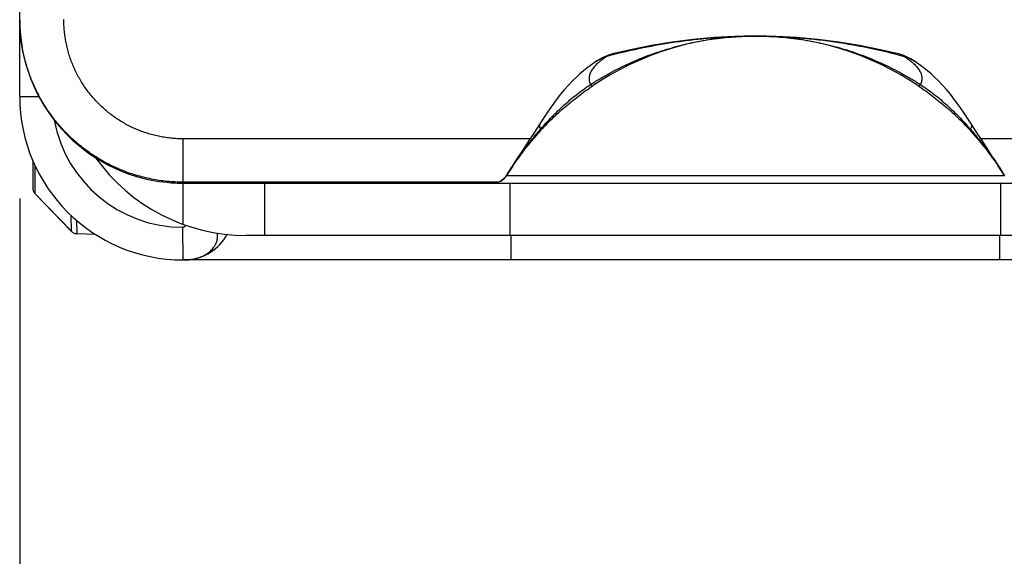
# Model space of a CAD drawing. Header units: inches. Extents: x 0 to 22, y 0 to 17.
# Tile 4 of 44: x 4.238 to 4.84, y 9.265 to 9.593. Entities that reach past the tile are written whole.
import ezdxf

# ---------------------------------------------------------------- set-up
doc = ezdxf.new("R2010")
doc.units = ezdxf.units.IN
doc.header["$LTSCALE"] = 1.21
doc.header["$MEASUREMENT"] = 0
doc.layers.get('0').update_dxf_attribs({"linetype": 'CONTINUOUS'})
doc.layers.add('DIMENSIONS', color=7, linetype='CONTINUOUS')
doc.styles.get("Standard").update_dxf_attribs({"font": 'txt', "width": 0.8})
doc.dimstyles.new('DIMSTYLE_1', dxfattribs={"dimtxt": 0.125, "dimasz": 0.18, "dimexe": 0.125, "dimexo": 0.0625, "dimgap": 0.0625, "dimtad": 0, "dimtih": 1, "dimtoh": 1, "dimdec": 3, "dimzin": 4, "dimdsep": 46, "dimtxsty": 'STANDARD', "dimblk": '_FILLED', "dimblk1": '_FILLED', "dimblk2": '_FILLED', "dimcen": 0.09, "dimadec": 0, "dimazin": 0, "dimtp": 0.01, "dimtm": 0.01, "dimtfac": 1, "dimtdec": 3, "dimtofl": 0, "dimtmove": 0, "dimatfit": 3, "dimldrblk": '_FILLED', "dimfxl": 1, "dimtolj": 1, "dimtzin": 4, "dimarcsym": 0})

# ---------------------------------------------------------------- blocks, each defined once
blk = doc.blocks.new('_FILLED')
at = {"color": 0, "linetype": 'BYBLOCK'}
blk.add_solid([(0, 0), (-1, 0.1736), (-1, -0.1736)], dxfattribs=at)
blk = doc.blocks.new('*D3')
at = {"layer": 'DIMENSIONS', "color": 2, "linetype": 'CONTINUOUS'}
for p, q in [((4.2379, 9.48378), (4.2379, 8.64172)), ((5.1379, 9.48378), (5.1379, 8.64172)), ((4.2379, 8.76672), (4.6879, 8.76672)), ((5.1379, 8.76672), (4.6879, 8.76672)), ((4.6879, 8.76672), (5.514, 8.76672))]:
    blk.add_line(p, q, dxfattribs=at)
at = {"layer": 'DIMENSIONS', "color": 2, "linetype": 'CONTINUOUS', "xscale": 0.18, "yscale": 0.18, "zscale": 0.18, "rotation": 180}
blk.add_blockref('_FILLED', (4.2379, 8.76672), dxfattribs=at)
at = {"layer": 'DIMENSIONS', "color": 2, "linetype": 'CONTINUOUS', "xscale": 0.18, "yscale": 0.18, "zscale": 0.18}
blk.add_blockref('_FILLED', (5.1379, 8.76672), dxfattribs=at)
at = {"layer": 'DIMENSIONS', "color": 2, "linetype": 'CONTINUOUS', "insert": (5.5765, 8.82922), "char_height": 0.125, "width": 1.225, "attachment_point": 1, "line_spacing_factor": 0.9}
blk.add_mtext('.900{\\Ftxt.shx;\\W1.000000;\\H0.125000; }[22.86]', dxfattribs=at)

msp = doc.modelspace()

# ---------------------------------------------------------------- linework, layer by layer
at = {"color": 7, "linetype": 'CONTINUOUS'}
for p, q in [((4.2379, 9.54628), (4.2379, 12.81528)), ((4.6864, 9.58327), (4.68651, 9.58327)), ((4.68779, 9.58328), (4.6879, 9.58328)), ((4.68779, 9.58328), (4.6879, 9.58328)), ((4.68779, 9.58328), (4.6879, 9.58328)), ((4.59686, 9.57092), (4.59704, 9.57086)), ((4.59841, 9.57175), (4.59963, 9.57211)), ((4.77738, 9.57175), (4.77617, 9.57211)), ((4.77912, 9.57108), (4.77738, 9.57175)), ((4.77893, 9.57092), (4.77875, 9.57086)), ((4.58809, 9.55268), (4.58698, 9.55356)), ((4.7877, 9.55268), (4.78881, 9.55356)), ((4.2379, 9.54628), (4.24967, 9.54628)), ((4.55643, 9.52547), (4.55649, 9.52631)), ((4.81936, 9.52547), (4.8193, 9.52631)), ((4.55006, 9.52038), (4.3379, 9.52038)), ((4.3379, 9.46806), (4.3379, 9.52038)), ((5.0379, 9.52038), (4.82573, 9.52038)), ((4.2459, 9.50716), (4.2459, 9.4903)), ((4.2473, 9.48681), (4.24728, 9.50403)), ((4.53574, 9.49812), (4.53572, 9.49806)), ((4.53572, 9.49805), (4.84007, 9.49805)), ((4.84036, 9.49765), (4.84005, 9.49812)), ((4.84007, 9.49806), (4.84005, 9.49812)), ((4.53053, 9.49386), (4.3379, 9.49386)), ((4.3379, 9.49328), (4.3736, 9.49328)), ((4.37647, 9.49328), (4.99932, 9.49328)), ((4.3879, 9.46128), (4.3879, 9.49328)), ((4.52958, 9.49357), (4.52879, 9.49341)), ((4.53031, 9.49378), (4.52958, 9.49357)), ((4.53041, 9.49382), (4.53031, 9.49378)), ((4.5379, 9.46128), (4.5379, 9.49328)), ((4.8379, 9.46128), (4.8379, 9.49328)), ((4.24716, 9.48696), (4.2473, 9.48681)), ((4.2473, 9.48682), (4.26948, 9.46386)), ((4.2473, 9.48681), (4.26945, 9.46386)), ((4.26925, 9.47358), (4.26945, 9.46386)), ((4.27266, 9.4705), (4.27284, 9.46247)), ((4.3379, 9.44628), (4.33772, 9.46628)), ((4.26946, 9.46386), (4.26945, 9.46386)), ((4.26945, 9.46386), (4.26959, 9.46372)), ((4.2712, 9.46269), (4.27167, 9.46252)), ((4.27167, 9.46252), (4.27216, 9.46241)), ((4.27216, 9.46241), (4.27265, 9.46235)), ((4.27265, 9.46235), (4.27276, 9.46234)), ((4.2729, 9.46233), (4.27277, 9.46234)), ((4.27284, 9.46247), (4.27288, 9.46233)), ((4.2842, 9.46194), (4.2729, 9.46233)), ((4.99932, 9.46128), (4.37647, 9.46128)), ((4.53838, 9.44628), (4.53838, 9.46128)), ((4.83741, 9.44628), (4.83741, 9.46128)), ((5.0379, 9.44628), (4.3379, 9.44628))]:
    msp.add_line(p, q, dxfattribs=at)
for points in [[(4.68779, 9.58327), (4.67536, 9.58305), (4.66258, 9.58236), (4.64979, 9.58121), (4.637, 9.57958), (4.62423, 9.57749), (4.61152, 9.57494), (4.59963, 9.57211)], [(4.77617, 9.57211), (4.76428, 9.57494), (4.75159, 9.57749), (4.73885, 9.57958), (4.72607, 9.5812), (4.71327, 9.58236), (4.70048, 9.58305), (4.68789, 9.58328)], [(4.59841, 9.57175), (4.59652, 9.57102), (4.59462, 9.57016), (4.59273, 9.56918), (4.59086, 9.56808), (4.58945, 9.56715)], [(4.78635, 9.56715), (4.78483, 9.56814), (4.78291, 9.56926), (4.78101, 9.57024), (4.77912, 9.57108)], [(4.58945, 9.56715), (4.58918, 9.56697), (4.58692, 9.56536), (4.58477, 9.56373), (4.58267, 9.56204), (4.58055, 9.56022), (4.57835, 9.55822), (4.57604, 9.55597), (4.57364, 9.55346), (4.57116, 9.55068), (4.56863, 9.54763), (4.56608, 9.54435), (4.56354, 9.54088), (4.56104, 9.53728), (4.55859, 9.53358), (4.55425, 9.52679)], [(4.8172, 9.53358), (4.81475, 9.53728), (4.81225, 9.54088), (4.80971, 9.54435), (4.80716, 9.54763), (4.80463, 9.55068), (4.80215, 9.55346), (4.79975, 9.55597), (4.79744, 9.55822), (4.79524, 9.56022), (4.79312, 9.56204), (4.79102, 9.56373), (4.78887, 9.56536), (4.78661, 9.56697), (4.78635, 9.56715)], [(4.82605, 9.51991), (4.82381, 9.52331), (4.82155, 9.52679), (4.8172, 9.53358)], [(4.55425, 9.52679), (4.55198, 9.52331), (4.54974, 9.51991), (4.54537, 9.51328)], [(4.84005, 9.49812), (4.83844, 9.50078), (4.83656, 9.50379), (4.83459, 9.50688), (4.83254, 9.51005), (4.83043, 9.51328), (4.82605, 9.51991)], [(4.54537, 9.51328), (4.54325, 9.51005), (4.5412, 9.50688), (4.53923, 9.50379), (4.53735, 9.50078), (4.53574, 9.49812)], [(4.53574, 9.49812), (4.53543, 9.49765), (4.53495, 9.497), (4.53442, 9.49639), (4.53384, 9.49582), (4.53321, 9.49531), (4.53255, 9.49485), (4.53185, 9.49444), (4.53111, 9.49409), (4.53041, 9.49382)], [(4.52879, 9.49341), (4.52798, 9.49331), (4.52736, 9.49328)], [(4.2459, 9.49028), (4.24592, 9.48983), (4.24598, 9.48938), (4.24608, 9.48894), (4.24622, 9.4885), (4.2464, 9.48809), (4.24662, 9.48769), (4.24687, 9.48731), (4.24716, 9.48696)], [(4.26959, 9.46372), (4.26994, 9.46342), (4.27033, 9.46314), (4.27075, 9.46289), (4.2712, 9.46269)], [(4.33941, 9.44628), (4.3399, 9.44628), (4.34036, 9.4463), (4.3408, 9.44633), (4.34122, 9.44637), (4.34162, 9.44641), (4.34199, 9.44646), (4.34234, 9.44651), (4.34266, 9.44657), (4.34294, 9.44662), (4.3432, 9.44667), (4.34342, 9.44671), (4.34361, 9.44675), (4.34377, 9.44678), (4.34404, 9.44685)]]:
    msp.add_lwpolyline(points, dxfattribs=at)
for centre, radius, start, end in [((4.68787, 9.40531), 0.17797, 90.02716, 124.10009), ((4.6879, 9.25033), 0.33294, 90.01892, 90.23791), ((4.68792, 9.40529), 0.17798, 55.90114, 90.00684), ((4.68842, 9.24131), 0.34198, 103.80385, 105.4988), ((4.3379, 9.54628), 0.1, 180, 270), ((4.33772, 9.54628), 0.08, 190.4181, 269.99949), ((4.68655, 9.40565), 0.17688, 137.35846, 148.50613), ((4.68925, 9.40565), 0.17688, 31.49387, 42.64154), ((4.37647, 9.57428), 0.113, 215.3922, 270), ((4.52719, 9.50327), 0.01, 270.00159, 328.56204), ((4.37647, 9.57428), 0.081, 268.73211, 270), ((4.2509, 9.4903), 0.005, 223.99997, 224.10899), ((4.27307, 9.46733), 0.005, 223.84097, 224), ((4.33841, 9.47628), 0.03, 273.82063, 331.34127), ((4.33841, 9.47628), 0.03, 269.75216, 270), ((4.33841, 9.47609), 0.02981, 269.9998, 271.92078), ((4.33853, 9.47481), 0.02852, 277.43551, 279.64765), ((4.33863, 9.47425), 0.02796, 279.6527, 281.1819)]:
    msp.add_arc(centre, radius, start, end, dxfattribs=at)
for centre, major_axis, ratio, start_param, end_param in [((4.3379, 9.59329), (-0.03827, 0.09241), 0.999785, 1.178059, 2.648688), ((4.3379, 9.59329), (0, 0.10002), 0.999848, -3.24176, -3.141593), ((4.3379, 9.49389), (0.05, 0), 0.017455, -0.775397, -0.744055)]:
    msp.add_ellipse(centre, major_axis=major_axis, ratio=ratio, start_param=start_param, end_param=end_param, dxfattribs=at)
for points, knots in [([(4.3379, 9.49386), (4.33627, 9.49386), (4.333, 9.49394), (4.32812, 9.4943), (4.32327, 9.49489), (4.31845, 9.49573), (4.31367, 9.4968), (4.30896, 9.4981), (4.30431, 9.49963), (4.29974, 9.50138), (4.29527, 9.50336), (4.29089, 9.50555), (4.28663, 9.50796), (4.28249, 9.51057), (4.27849, 9.51337), (4.27462, 9.51638), (4.27091, 9.51956), (4.26736, 9.52293), (4.26397, 9.52646), (4.26077, 9.53016), (4.25774, 9.534), (4.25491, 9.538), (4.25228, 9.54212), (4.24985, 9.54637), (4.24764, 9.55073), (4.24564, 9.55519), (4.24386, 9.55975), (4.2423, 9.56439), (4.24097, 9.5691), (4.23988, 9.57387), (4.23902, 9.57868), (4.23839, 9.58354), (4.23801, 9.58841), (4.23791, 9.59167), (4.2379, 9.5933)], [0, 0, 0, 0, 0.03125, 0.062501, 0.093751, 0.125002, 0.156252, 0.187503, 0.218753, 0.250004, 0.281254, 0.312504, 0.343754, 0.375005, 0.406255, 0.437505, 0.468755, 0.500005, 0.531255, 0.562505, 0.593755, 0.625004, 0.656254, 0.687504, 0.718754, 0.750003, 0.781253, 0.812503, 0.843752, 0.875002, 0.906251, 0.937501, 0.96875, 1, 1, 1, 1]), ([(4.3379, 9.52038), (4.3367, 9.52038), (4.33431, 9.52044), (4.33074, 9.52071), (4.32718, 9.52114), (4.32364, 9.52176), (4.32015, 9.52254), (4.31554, 9.52382), (4.31103, 9.52543), (4.30666, 9.52737), (4.30346, 9.52899), (4.30034, 9.53075), (4.29731, 9.53267), (4.29438, 9.53474), (4.29156, 9.53694), (4.28884, 9.53929), (4.28625, 9.54176), (4.28378, 9.54436), (4.28144, 9.54707), (4.27923, 9.5499), (4.27717, 9.55283), (4.27525, 9.55586), (4.27349, 9.55898), (4.27187, 9.56219), (4.26994, 9.56655), (4.26833, 9.57106), (4.26705, 9.57567), (4.26627, 9.57917), (4.26566, 9.5827), (4.26522, 9.58626), (4.26496, 9.58983), (4.2649, 9.59222), (4.2649, 9.59342)], [0, 0, 0, 0, 0.031253, 0.062507, 0.09376, 0.125014, 0.156267, 0.18752, 0.250007, 0.28126, 0.312513, 0.343765, 0.375017, 0.40627, 0.437521, 0.468773, 0.500024, 0.531275, 0.562526, 0.593777, 0.625027, 0.656277, 0.687527, 0.718777, 0.750027, 0.812507, 0.843756, 0.875005, 0.906254, 0.937503, 0.968752, 1, 1, 1, 1]), ([(4.58698, 9.55356), (4.58884, 9.55477), (4.59261, 9.55712), (4.5984, 9.56043), (4.60429, 9.56354), (4.6103, 9.56642), (4.61641, 9.56909), (4.62261, 9.57154), (4.62889, 9.57376), (4.63737, 9.57642), (4.64813, 9.57916), (4.65906, 9.58114), (4.66787, 9.58224), (4.6745, 9.58283), (4.68114, 9.58319), (4.68557, 9.58327), (4.68779, 9.58328)], [0, 0, 0, 0, 0.062535, 0.125076, 0.18762, 0.250165, 0.312711, 0.375255, 0.437795, 0.500329, 0.62535, 0.750316, 0.81278, 0.875217, 0.937627, 1, 1, 1, 1]), ([(4.60683, 9.57341), (4.61335, 9.57502), (4.62647, 9.57783), (4.64304, 9.58039), (4.65634, 9.58184), (4.66968, 9.58289), (4.67971, 9.58324), (4.6864, 9.58327)], [0, 0, 0, 0, 0.250697, 0.50067, 0.625518, 0.750327, 1, 1, 1, 1]), ([(4.6879, 9.58328), (4.69172, 9.58328), (4.69937, 9.58314), (4.71083, 9.58255), (4.72227, 9.58158), (4.73747, 9.57976), (4.7564, 9.57652), (4.77134, 9.57291), (4.77875, 9.57086)], [0, 0, 0, 0, 0.124802, 0.249543, 0.374276, 0.499069, 0.749044, 1, 1, 1, 1]), ([(4.6879, 9.58328), (4.69011, 9.58328), (4.69455, 9.5832), (4.7012, 9.58284), (4.70783, 9.58225), (4.71665, 9.58115), (4.72759, 9.57918), (4.73837, 9.57643), (4.74685, 9.57377), (4.75314, 9.57155), (4.75935, 9.56911), (4.76546, 9.56644), (4.77148, 9.56355), (4.77738, 9.56044), (4.78317, 9.55712), (4.78695, 9.55477), (4.78881, 9.55356)], [0, 0, 0, 0, 0.062373, 0.124782, 0.187219, 0.249683, 0.374649, 0.49967, 0.562204, 0.624744, 0.687288, 0.749834, 0.81238, 0.874924, 0.937465, 1, 1, 1, 1]), ([(4.59704, 9.57086), (4.5965, 9.5705), (4.59545, 9.5698), (4.59395, 9.56872), (4.59258, 9.56764), (4.59132, 9.56656), (4.5902, 9.56548), (4.5892, 9.5644), (4.58834, 9.56332), (4.58761, 9.56224), (4.58702, 9.56116), (4.58658, 9.56007), (4.58627, 9.55898), (4.58612, 9.55789), (4.58611, 9.5568), (4.58624, 9.55571), (4.58653, 9.55462), (4.58681, 9.55391), (4.58698, 9.55356)], [0, 0, 0, 0, 0.088401, 0.172428, 0.252075, 0.32737, 0.398382, 0.465235, 0.528119, 0.587314, 0.643229, 0.696404, 0.747488, 0.797234, 0.846478, 0.896104, 0.946997, 1, 1, 1, 1]), ([(4.58945, 9.56715), (4.59002, 9.56754), (4.59118, 9.56828), (4.593, 9.56929), (4.5949, 9.57018), (4.5962, 9.57069), (4.59686, 9.57092)], [0, 0, 0, 0, 0.247901, 0.497388, 0.748128, 1, 1, 1, 1]), ([(4.59686, 9.57092), (4.59686, 9.57092), (4.59685, 9.57092), (4.59684, 9.57093), (4.59684, 9.57093), (4.59684, 9.57094), (4.59684, 9.57095), (4.59684, 9.57096), (4.59686, 9.57098), (4.59687, 9.571), (4.5969, 9.57102), (4.59693, 9.57105), (4.59697, 9.57108), (4.59704, 9.57113), (4.59713, 9.57118), (4.59722, 9.57124), (4.59733, 9.57129), (4.59745, 9.57135), (4.59757, 9.57141), (4.5977, 9.57147), (4.59783, 9.57152), (4.59797, 9.57158), (4.59816, 9.57166), (4.59831, 9.57171), (4.59841, 9.57175)], [0, 0, 0, 0, 0.00591, 0.010688, 0.014878, 0.019035, 0.023579, 0.02875, 0.04125, 0.056675, 0.074791, 0.095317, 0.117997, 0.168929, 0.226145, 0.288591, 0.355482, 0.426216, 0.500337, 0.577477, 0.657347, 0.739711, 0.824376, 1, 1, 1, 1]), ([(4.77893, 9.57092), (4.77893, 9.57092), (4.77894, 9.57092), (4.77895, 9.57093), (4.77895, 9.57093), (4.77895, 9.57094), (4.77895, 9.57095), (4.77895, 9.57096), (4.77894, 9.57098), (4.77892, 9.571), (4.77889, 9.57102), (4.77886, 9.57105), (4.77882, 9.57108), (4.77875, 9.57113), (4.77867, 9.57118), (4.77857, 9.57124), (4.77846, 9.57129), (4.77834, 9.57135), (4.77822, 9.57141), (4.7781, 9.57147), (4.77796, 9.57152), (4.77782, 9.57158), (4.77763, 9.57166), (4.77748, 9.57171), (4.77738, 9.57175)], [0, 0, 0, 0, 0.005912, 0.010691, 0.014881, 0.019036, 0.023577, 0.028743, 0.041235, 0.056654, 0.074766, 0.09529, 0.11797, 0.168905, 0.226128, 0.288585, 0.355487, 0.426231, 0.500361, 0.577509, 0.657383, 0.739747, 0.824406, 1, 1, 1, 1]), ([(4.77875, 9.57086), (4.77929, 9.5705), (4.78034, 9.5698), (4.78184, 9.56872), (4.78321, 9.56764), (4.78447, 9.56656), (4.78559, 9.56548), (4.78659, 9.5644), (4.78745, 9.56332), (4.78818, 9.56224), (4.78877, 9.56116), (4.78921, 9.56007), (4.78952, 9.55898), (4.78967, 9.55789), (4.78969, 9.5568), (4.78955, 9.55571), (4.78926, 9.55462), (4.78898, 9.55391), (4.78881, 9.55356)], [0, 0, 0, 0, 0.088401, 0.172428, 0.252075, 0.32737, 0.398382, 0.465235, 0.528119, 0.587314, 0.643229, 0.696404, 0.747488, 0.797234, 0.846478, 0.896104, 0.946997, 1, 1, 1, 1]), ([(4.77893, 9.57092), (4.78025, 9.57046), (4.78218, 9.56963), (4.78461, 9.56828), (4.78578, 9.56754), (4.78635, 9.56715)], [0, 0, 0, 0, 0.502499, 0.752005, 1, 1, 1, 1]), ([(4.55643, 9.52547), (4.55879, 9.52802), (4.56366, 9.53301), (4.57139, 9.54005), (4.57817, 9.54554), (4.58378, 9.5497), (4.58665, 9.5517), (4.58809, 9.55268)], [0, 0, 0, 0, 0.249393, 0.499272, 0.749568, 0.874805, 1, 1, 1, 1]), ([(4.55649, 9.52631), (4.55872, 9.52889), (4.56218, 9.53267), (4.567, 9.5375), (4.57199, 9.54218), (4.57723, 9.5466), (4.58271, 9.5507), (4.58554, 9.55263), (4.58698, 9.55356)], [0, 0, 0, 0, 0.24937, 0.374261, 0.499274, 0.749552, 0.874789, 1, 1, 1, 1]), ([(4.7877, 9.55268), (4.78914, 9.5517), (4.79201, 9.5497), (4.79762, 9.54554), (4.8044, 9.54005), (4.81213, 9.53301), (4.817, 9.52802), (4.81936, 9.52547)], [0, 0, 0, 0, 0.125195, 0.250432, 0.500728, 0.750607, 1, 1, 1, 1]), ([(4.78881, 9.55356), (4.79025, 9.55263), (4.79308, 9.5507), (4.79856, 9.5466), (4.8038, 9.54218), (4.80879, 9.5375), (4.81362, 9.53267), (4.81707, 9.52889), (4.8193, 9.52631)], [0, 0, 0, 0, 0.125211, 0.250448, 0.500726, 0.625739, 0.75063, 1, 1, 1, 1]), ([(4.55636, 9.5301), (4.55627, 9.52995), (4.5561, 9.52964), (4.55591, 9.52917), (4.5558, 9.52869), (4.55578, 9.52821), (4.55583, 9.52773), (4.55597, 9.52725), (4.55619, 9.52677), (4.55638, 9.52647), (4.55649, 9.52631)], [0, 0, 0, 0, 0.133342, 0.258526, 0.378112, 0.495081, 0.612663, 0.734086, 0.862337, 1, 1, 1, 1]), ([(4.81943, 9.5301), (4.81952, 9.52995), (4.81969, 9.52964), (4.81988, 9.52917), (4.81999, 9.52869), (4.82001, 9.52821), (4.81996, 9.52773), (4.81982, 9.52725), (4.8196, 9.52677), (4.81941, 9.52647), (4.8193, 9.52631)], [0, 0, 0, 0, 0.133342, 0.258526, 0.378112, 0.495081, 0.612663, 0.734086, 0.862337, 1, 1, 1, 1]), ([(4.53575, 9.49811), (4.53728, 9.50061), (4.54044, 9.50553), (4.5455, 9.51269), (4.55084, 9.51963), (4.55458, 9.52411), (4.55649, 9.52631)], [0, 0, 0, 0, 0.250325, 0.500461, 0.750366, 1, 1, 1, 1]), ([(4.8193, 9.52631), (4.82121, 9.52411), (4.82495, 9.51963), (4.83029, 9.51269), (4.83535, 9.50553), (4.83851, 9.50061), (4.84004, 9.49811)], [0, 0, 0, 0, 0.249634, 0.499539, 0.749675, 1, 1, 1, 1]), ([(4.53572, 9.49806), (4.53572, 9.49806), (4.53572, 9.49805), (4.53572, 9.49805), (4.53572, 9.49805)], [0, 0, 0, 0, 0.526791, 1, 1, 1, 1]), ([(4.84007, 9.49805), (4.84007, 9.49805), (4.84007, 9.49805), (4.84007, 9.49806), (4.84007, 9.49806)], [0, 0, 0, 0, 0.473111, 1, 1, 1, 1]), ([(4.33919, 9.46762), (4.33917, 9.46752), (4.33913, 9.46733), (4.33904, 9.46706), (4.33891, 9.46683), (4.33875, 9.46663), (4.33855, 9.46647), (4.33831, 9.46636), (4.33803, 9.46629), (4.33783, 9.46628), (4.33772, 9.46628)], [0, 0, 0, 0, 0.136672, 0.26349, 0.382256, 0.496019, 0.609168, 0.727118, 0.855607, 1, 1, 1, 1]), ([(4.34405, 9.44682), (4.3452, 9.44705), (4.34691, 9.4475), (4.34907, 9.44832), (4.35059, 9.44903), (4.35201, 9.44983), (4.35332, 9.45072), (4.35452, 9.45169), (4.35559, 9.45274), (4.35638, 9.45367), (4.35693, 9.45444), (4.35731, 9.45503), (4.35765, 9.45563), (4.35795, 9.45624), (4.35822, 9.45686), (4.35851, 9.45769), (4.35879, 9.45876), (4.35894, 9.45985), (4.35898, 9.46072), (4.35896, 9.46159), (4.35888, 9.46225), (4.35881, 9.46268)], [0, 0, 0, 0, 0.147462, 0.219105, 0.289044, 0.357076, 0.423045, 0.487068, 0.54925, 0.609616, 0.639146, 0.668252, 0.696968, 0.725338, 0.753414, 0.781239, 0.836283, 0.890842, 0.918063, 0.945297, 1, 1, 1, 1])]:
    msp.add_open_spline(points, degree=3, knots=knots, dxfattribs=at)
for points in [[(4.53572, 9.49806), (4.53573, 9.49808), (4.53574, 9.4981), (4.53575, 9.49811)], [(4.84004, 9.49811), (4.84005, 9.4981), (4.84006, 9.49808), (4.84007, 9.49806)]]:
    msp.add_open_spline(points, degree=3, dxfattribs=at)

# ---------------------------------------------------------------- dimensions: what is measured, and where the dimension line sits
at = {"layer": 'DIMENSIONS', "color": 2, "linetype": 'CONTINUOUS'}
dim = msp.add_linear_dim(base=(5.1379, 8.76672), p1=(4.2379, 9.54628), p2=(5.1379, 9.54628), dimstyle='DIMSTYLE_1', dxfattribs=at)
dim.commit()
dim.dimension.update_dxf_attribs({"geometry": '*D3', "text_midpoint": (6.189, 8.76672), "dimtype": 160})

doc.saveas('drawing.dxf')
